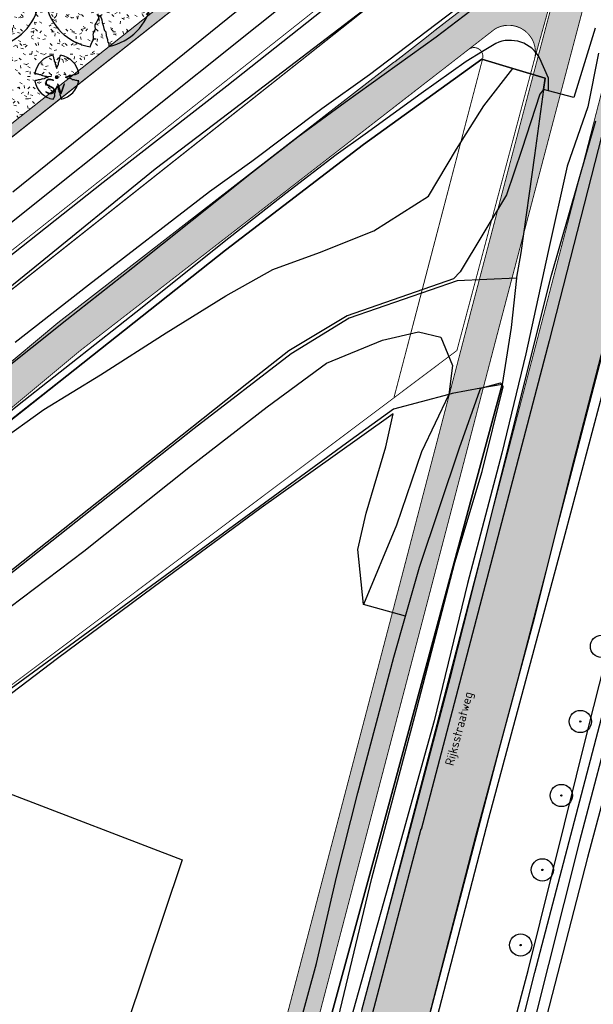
# Model space of a CAD drawing. Header units: metres. Extents: x 102000 to 105000, y 414600 to 420766.
# Tile 100 of 256: x 103189 to 103253, y 418063 to 418174. Entities that reach past the tile are written whole.
import ezdxf

# ---------------------------------------------------------------- set-up
doc = ezdxf.new("R2010")
doc.units = ezdxf.units.M
doc.layers.get('0').update_dxf_attribs({"color": 8})
for name, color, linetype, lineweight in [('00-Ontwerp DKIV', 8, 'Continuous', 0), ('N-GV-GR-BOOM-S', 7, 'Continuous', 25), ('N-WE-GR-BOOM-T35-500', 50, 'Continuous', 35), ('N-WE-GR-GRAS-A', 252, 'Continuous', 18), ('N-WE-GR-GRAS-G', 8, 'Continuous', 18), ('N-WE-GR-OEVERBEPLANTING-A', 252, 'Continuous', 18), ('N-WE-GR-OEVERBEPLANTING-G', 7, 'Continuous', 18)]:
    doc.layers.add(name, color=color, linetype=linetype, lineweight=lineweight)
doc.layers.add('N-WE-GW-WATERGANG_SLOOT_INSTEEK-G', color=7, linetype='Continuous', lineweight=5, true_color=0x00ff01)
doc.styles.add('MtXpl_NLCS-ISO', font='NLCS-ISO.ttf')
doc.styles.add('NLCS-ISO-M500-T35', font='NLCS-ISO.ttf', dxfattribs={"height": 1.75})

# ---------------------------------------------------------------- blocks, each defined once
blk = doc.blocks.new('N-SGR-BOOM_1E GROOTTE')
at = {"ltscale": 0.1}
h = blk.add_hatch(color=256, dxfattribs=at)
edge = h.paths.add_edge_path()
edge.add_arc((-0.002, 0.003), 0.15, 0, 360)
at = {"flags": 128}
for points in [[(-0.524, 2.958), (-0.514, 2.787), (-0.463, 2.705), (-0.451, 2.624), (-0.454, 2.555), (-0.41, 2.449), (-0.369, 2.321), (-0.356, 2.131), (-0.288, 2.041), (-0.234, 1.929), (-0.203, 1.77), (-0.139, 1.593), (-0.134, 1.454), (-0.085, 1.345), (-0.039, 1.25), (-0.004, 1.179), (0.061, 1.399), (0.129, 1.522), (0.191, 1.639), (0.24, 1.72), (0.246, 1.833), (0.231, 1.95), (0.258, 2.041), (0.313, 2.15), (0.354, 2.3), (0.34, 2.361), (0.339, 2.502), (0.381, 2.619), (0.426, 2.713), (0.467, 2.821), (0.53, 2.955)], [(-2.958, 0.518), (-2.785, 0.508), (-2.702, 0.459), (-2.622, 0.446), (-2.554, 0.452), (-2.446, 0.406), (-2.32, 0.364), (-2.13, 0.35), (-2.041, 0.283), (-1.924, 0.226), (-1.766, 0.196), (-1.593, 0.135), (-1.453, 0.13), (-1.344, 0.081), (-1.25, 0.035), (-1.177, -0.002), (-1.397, -0.066), (-1.521, -0.134), (-1.638, -0.196), (-1.719, -0.245), (-1.831, -0.249), (-1.949, -0.235), (-2.041, -0.263), (-2.149, -0.317), (-2.297, -0.358), (-2.359, -0.345), (-2.501, -0.346), (-2.617, -0.388), (-2.711, -0.431), (-2.82, -0.47), (-2.954, -0.535)], [(2.952, -0.515), (2.779, -0.505), (2.697, -0.455), (2.618, -0.442), (2.55, -0.448), (2.439, -0.402), (2.313, -0.36), (2.125, -0.346), (2.034, -0.281), (1.92, -0.225), (1.763, -0.193), (1.588, -0.131), (1.446, -0.126), (1.339, -0.077), (1.244, -0.03), (1.172, 0.006), (1.392, 0.07), (1.515, 0.137), (1.632, 0.2), (1.712, 0.249), (1.824, 0.254), (1.944, 0.238), (2.034, 0.267), (2.142, 0.32), (2.292, 0.363), (2.354, 0.349), (2.494, 0.348), (2.612, 0.389), (2.706, 0.436), (2.815, 0.475), (2.95, 0.538)], [(-0.479, -2.958), (-0.414, -2.824), (-0.373, -2.716), (-0.33, -2.623), (-0.289, -2.505), (-0.288, -2.365), (-0.303, -2.3), (-0.26, -2.151), (-0.208, -2.042), (-0.18, -1.952), (-0.193, -1.835), (-0.188, -1.724), (-0.138, -1.643), (-0.075, -1.526), (-0.007, -1.401), (0.055, -1.181), (0.093, -1.254), (0.137, -1.347), (0.186, -1.456), (0.192, -1.595), (0.254, -1.772), (0.284, -1.931), (0.34, -2.042), (0.407, -2.134), (0.422, -2.322), (0.463, -2.45), (0.508, -2.558), (0.502, -2.626), (0.516, -2.708), (0.565, -2.788), (0.576, -2.941)]]:
    blk.add_lwpolyline(points, dxfattribs=at)
for start, end in [(100.0002, 170.1098), (10.2999, 79.792), (190.3241, 260.8433), (281.0946, 350.0621)]:
    blk.add_arc((-0.002, 0.003), 3, start, end)
blk = doc.blocks.new('N-SGR-BOOM_3E GROOTTE')
at = {"ltscale": 0.1}
h = blk.add_hatch(color=256, dxfattribs=at)
edge = h.paths.add_edge_path()
edge.add_arc((-0.002, 0.003), 0.15, 0, 360)
at = {"flags": 128}
for points in [[(-0.296, 1.665), (-0.29, 1.569), (-0.261, 1.523), (-0.255, 1.478), (-0.256, 1.439), (-0.231, 1.379), (-0.208, 1.307), (-0.201, 1.2), (-0.163, 1.149), (-0.132, 1.086), (-0.115, 0.997), (-0.079, 0.898), (-0.076, 0.819), (-0.049, 0.758), (-0.023, 0.705), (-0.003, 0.664), (0.033, 0.788), (0.072, 0.857), (0.107, 0.924), (0.134, 0.969), (0.138, 1.033), (0.129, 1.099), (0.144, 1.149), (0.175, 1.211), (0.198, 1.295), (0.19, 1.33), (0.19, 1.409), (0.213, 1.475), (0.239, 1.528), (0.262, 1.589), (0.297, 1.664)], [(-1.665, 0.293), (-1.567, 0.287), (-1.521, 0.259), (-1.476, 0.252), (-1.437, 0.255), (-1.377, 0.23), (-1.306, 0.207), (-1.199, 0.199), (-1.149, 0.161), (-1.083, 0.128), (-0.994, 0.111), (-0.897, 0.077), (-0.818, 0.074), (-0.757, 0.047), (-0.704, 0.021), (-0.663, 0.001), (-0.787, -0.035), (-0.856, -0.074), (-0.922, -0.108), (-0.968, -0.137), (-1.031, -0.139), (-1.097, -0.131), (-1.149, -0.146), (-1.21, -0.177), (-1.293, -0.2), (-1.328, -0.193), (-1.408, -0.193), (-1.473, -0.216), (-1.526, -0.241), (-1.587, -0.263), (-1.662, -0.3)], [(1.66, -0.288), (1.562, -0.282), (1.516, -0.254), (1.472, -0.247), (1.434, -0.25), (1.371, -0.224), (1.3, -0.201), (1.194, -0.193), (1.143, -0.156), (1.079, -0.125), (0.991, -0.107), (0.892, -0.072), (0.813, -0.069), (0.752, -0.042), (0.699, -0.016), (0.658, 0.005), (0.782, 0.041), (0.851, 0.078), (0.917, 0.114), (0.962, 0.142), (1.025, 0.144), (1.093, 0.136), (1.143, 0.151), (1.204, 0.181), (1.288, 0.206), (1.323, 0.198), (1.402, 0.198), (1.468, 0.22), (1.521, 0.247), (1.583, 0.269), (1.659, 0.304)], [(-0.27, -1.663), (-0.234, -1.587), (-0.211, -1.527), (-0.186, -1.474), (-0.163, -1.407), (-0.163, -1.329), (-0.171, -1.293), (-0.147, -1.209), (-0.118, -1.147), (-0.102, -1.097), (-0.109, -1.03), (-0.107, -0.968), (-0.078, -0.922), (-0.043, -0.857), (-0.005, -0.787), (0.03, -0.663), (0.051, -0.704), (0.076, -0.756), (0.104, -0.818), (0.107, -0.896), (0.142, -0.995), (0.159, -1.084), (0.19, -1.147), (0.228, -1.199), (0.237, -1.305), (0.26, -1.376), (0.285, -1.438), (0.282, -1.475), (0.289, -1.522), (0.317, -1.566), (0.323, -1.653)]]:
    blk.add_lwpolyline(points, dxfattribs=at)
for start, end in [(100.00022, 170.10982), (10.29993, 79.79197), (190.32413, 260.84325), (281.09456, 350.06209)]:
    blk.add_arc((-0.002, 0.003), 1.687, start, end)

msp = doc.modelspace()

# ---------------------------------------------------------------- hatches: boundary and pattern name
at = {"ltscale": 0.1}
h = msp.add_hatch(color=256, dxfattribs=at)
edge = h.paths.add_edge_path()
edge.add_arc((103251.49, 418095.04), 0.075, 0, 360)
h = msp.add_hatch(color=256, dxfattribs=at)
edge = h.paths.add_edge_path()
edge.add_arc((103249.36, 418086.73), 0.075, 0, 360)
h = msp.add_hatch(color=256, dxfattribs=at)
edge = h.paths.add_edge_path()
edge.add_arc((103247.23, 418078.37), 0.075, 0, 360)
h = msp.add_hatch(color=256, dxfattribs=at)
edge = h.paths.add_edge_path()
edge.add_arc((103244.79, 418069.93), 0.075, 0, 360)
at = {"layer": '00-Ontwerp DKIV', "transparency": 33554623}
h = msp.add_hatch(color=256, dxfattribs=at)
h.dxf.hatch_style = 1
edge = h.paths.add_edge_path()
edge.add_line((103241.91, 418172.84), (103237.04, 418169.06))
edge.add_line((103237.04, 418169.06), (103224.72, 418159.5))
edge.add_line((103224.72, 418159.5), (103195.29, 418136.67))
edge.add_line((103195.29, 418136.67), (103174.07, 418118.98))
edge.add_line((103174.07, 418118.98), (103159.55, 418107.67))
edge.add_arc((103154.64, 418113.98), 8, 239.3558, 307.9233, ccw=False)
edge.add_line((103150.56, 418107.09), (103131.39, 418118.45))
edge.add_line((103131.39, 418118.45), (103050.7, 418168.02))
edge.add_line((103050.7, 418168.02), (102961.68, 418219.86))
edge.add_arc((102976.78, 418245.78), 30, 197.9142, 239.7855, ccw=False)
edge.add_line((102948.23, 418236.55), (102929.49, 418296.41))
edge.add_line((102929.49, 418296.41), (102902.99, 418381.02))
edge.add_line((102902.99, 418381.02), (102900.73, 418389.55))
edge.add_line((102900.73, 418389.55), (102895.37, 418414.58))
edge.add_line((102895.37, 418414.58), (102885.66, 418462.03))
edge.add_line((102885.66, 418462.03), (102882.45, 418479.37))
edge.add_line((102882.45, 418479.37), (102872.36, 418525.43))
edge.add_line((102872.36, 418525.43), (102857.35, 418587.99))
edge.add_line((102857.35, 418587.99), (102844.77, 418638.84))
edge.add_line((102844.77, 418638.84), (102835.57, 418673.82))
edge.add_line((102835.57, 418673.82), (102826.36, 418710.37))
edge.add_line((102826.36, 418710.37), (102819.46, 418736.36))
edge.add_line((102819.46, 418736.36), (102810.25, 418770.52))
edge.add_line((102810.25, 418770.52), (102790.88, 418834.33))
edge.add_line((102790.88, 418834.33), (102768.89, 418906.59))
edge.add_line((102768.89, 418906.59), (102754.87, 418952.26))
edge.add_line((102754.87, 418952.26), (102740.92, 418998.11))
edge.add_line((102740.92, 418998.11), (102726.85, 419048.98))
edge.add_line((102726.85, 419048.98), (102713.87, 419098.96))
edge.add_line((102713.87, 419098.96), (102704.4, 419137.62))
edge.add_line((102704.4, 419137.62), (102698.32, 419162.98))
edge.add_line((102698.32, 419162.98), (102685.25, 419221.28))
edge.add_line((102685.25, 419221.28), (102677.09, 419258.62))
edge.add_line((102677.09, 419258.62), (102673.65, 419274.48))
edge.add_arc((102892.48, 419328.13), 225.31, 180.95, 193.7762, ccw=False)
edge.add_line((102667.2, 419324.4), (102667.19, 419324.4))
edge.add_line((102667.19, 419324.4), (102667.2, 419323.29))
edge.add_line((102667.2, 419323.29), (102667.19, 419324.4))
edge.add_line((102667.19, 419324.4), (102667.03, 419344.83))
edge.add_line((102667.03, 419344.83), (102670.54, 419344.86))
edge.add_line((102670.54, 419344.86), (102670.7, 419324.42))
edge.add_arc((102870.45, 419326.04), 199.75, 180.4654, 192.2357)
edge.add_line((102675.23, 419283.71), (102680.51, 419259.36))
edge.add_line((102680.51, 419259.36), (102688.67, 419222.03))
edge.add_line((102688.67, 419222.03), (102701.73, 419163.78))
edge.add_line((102701.73, 419163.78), (102707.8, 419138.45))
edge.add_line((102707.8, 419138.45), (102717.27, 419099.82))
edge.add_line((102717.27, 419099.82), (102730.23, 419049.88))
edge.add_line((102730.23, 419049.88), (102744.28, 418999.08))
edge.add_line((102744.28, 418999.08), (102758.22, 418953.29))
edge.add_line((102758.22, 418953.29), (102772.24, 418907.61))
edge.add_line((102772.24, 418907.61), (102794.22, 418835.35))
edge.add_line((102794.22, 418835.35), (102813.61, 418771.52))
edge.add_line((102813.61, 418771.52), (102822.84, 418737.26))
edge.add_line((102822.84, 418737.26), (102829.75, 418711.25))
edge.add_line((102829.75, 418711.25), (102838.96, 418674.69))
edge.add_line((102838.96, 418674.69), (102848.16, 418639.7))
edge.add_line((102848.16, 418639.7), (102860.75, 418588.81))
edge.add_line((102860.75, 418588.81), (102875.78, 418526.21))
edge.add_line((102875.78, 418526.21), (102885.88, 418480.07))
edge.add_line((102885.88, 418480.07), (102889.09, 418462.7))
edge.add_line((102889.09, 418462.7), (102898.8, 418415.3))
edge.add_line((102898.8, 418415.3), (102904.13, 418390.36))
edge.add_line((102904.13, 418390.36), (102906.37, 418381.92))
edge.add_line((102906.37, 418381.92), (102927.5, 418314.46))
edge.add_line((102927.5, 418314.46), (102951.44, 418238.04))
edge.add_line((102951.44, 418238.04), (102951.58, 418237.6))
edge.add_arc((102975.29, 418245.52), 25, 198.4563, 228.3848)
edge.add_arc((102959.04, 418227.18), 0.501, 224.6819, 239.4934)
edge.add_line((102958.79, 418226.75), (102966.63, 418221.42))
edge.add_line((102966.63, 418221.42), (103052.75, 418171.45))
edge.add_line((103052.75, 418171.45), (103133.46, 418121.88))
edge.add_line((103133.46, 418121.88), (103152.6, 418110.54))
edge.add_arc((103154.64, 418113.98), 4, 239.3558, 307.9233)
edge.add_line((103157.1, 418110.82), (103171.55, 418122.08))
edge.add_line((103171.55, 418122.08), (103192.82, 418139.82))
edge.add_line((103192.82, 418139.82), (103226.37, 418165.84))
edge.add_line((103226.37, 418165.84), (103230.53, 418169.07))
edge.add_line((103230.53, 418169.07), (103233.88, 418171.66))
edge.add_line((103233.88, 418171.66), (103245.99, 418181.06))
edge.add_arc((103225.14, 418201.21), 28.99, 315.9675, 341.3536)
edge.add_line((103252.61, 418191.94), (103246.35, 418169.47))
edge.add_arc((103243.43, 418170.23), 3.02, 345.338, 480.2042)
h = msp.add_hatch(color=256, dxfattribs=at)
h.dxf.hatch_style = 1
edge = h.paths.add_edge_path()
edge.add_line((102886.9, 416781.55), (102904.84, 416850.64))
edge.add_line((102904.84, 416850.64), (102928.19, 416939.15))
edge.add_line((102928.19, 416939.15), (102953.56, 417035.86))
edge.add_line((102953.56, 417035.86), (102978.87, 417132.59))
edge.add_line((102978.87, 417132.59), (103004.22, 417229.32))
edge.add_line((103004.22, 417229.32), (103029.53, 417326.07))
edge.add_line((103029.53, 417326.07), (103055.68, 417425.95))
edge.add_line((103055.68, 417425.95), (103080.17, 417519.56))
edge.add_line((103080.17, 417519.56), (103105.56, 417616.34))
edge.add_line((103105.56, 417616.34), (103130.84, 417713.01))
edge.add_line((103130.84, 417713.01), (103156.04, 417809.8))
edge.add_line((103156.04, 417809.8), (103181.49, 417906.51))
edge.add_line((103181.49, 417906.51), (103206.38, 418001.72))
edge.add_arc((103225.69, 417996.42), 20.03, 148.2907, 164.6587, ccw=False)
edge.add_arc((103191.64, 418017.46), 20, 328.2852, 344.8956)
edge.add_line((103210.95, 418012.25), (103219.02, 418043.1))
edge.add_arc((103199.68, 418048.21), 20, 345.2137, 362.334)
edge.add_arc((103239.65, 418049.83), 20, 165.3297, 182.3256, ccw=False)
edge.add_line((103220.3, 418054.9), (103232.12, 418100.04))
edge.add_line((103232.12, 418100.04), (103242.56, 418140.06))
edge.add_line((103242.56, 418140.06), (103250.16, 418168.97))
edge.add_line((103250.16, 418168.97), (103293.88, 418334.46))
edge.add_line((103293.88, 418334.46), (103297.17, 418351.1))
edge.add_arc((103267.5, 418356.96), 30.25, 348.8207, 407.0551)
edge.add_arc((103314.5, 418407.47), 38.75, 204.5183, 227.0551, ccw=False)
edge.add_arc((103314.5, 418407.47), 38.75, 197.206, 204.5183, ccw=False)
edge.add_arc((103314.5, 418407.47), 38.75, 192.769, 197.206, ccw=False)
edge.add_arc((103314.5, 418407.47), 38.75, 184.7464, 192.769, ccw=False)
edge.add_arc((103314.5, 418407.47), 38.75, 114.5178, 184.7464, ccw=False)
edge.add_arc((103280.48, 418441.33), 18, 4.4601, 5.3047)
edge.add_arc((103280.48, 418441.33), 18, 5.3047, 11.5456)
edge.add_line((103298.11, 418444.93), (103297.89, 418446.04))
edge.add_line((103297.89, 418446.04), (103297.84, 418446.29))
edge.add_arc((103314.5, 418407.47), 42.25, 113.2363, 115.0728)
edge.add_arc((103295.75, 418447.55), 2, 194.986, 295.0728, ccw=False)
edge.add_line((103293.82, 418447.03), (103291.9, 418454.22))
edge.add_line((103291.9, 418454.22), (103288.51, 418453.32))
edge.add_line((103288.51, 418453.32), (103290.96, 418444.17))
edge.add_arc((103289.03, 418443.65), 2, -54.8547, 14.986, ccw=False)
edge.add_arc((103314.5, 418407.47), 42.25, 125.1453, 186.0532)
edge.add_arc((103314.5, 418407.47), 42.25, 186.0532, 192.9535)
edge.add_arc((103314.5, 418407.47), 42.25, 192.9535, 197.0227)
edge.add_arc((103314.5, 418407.47), 42.25, 197.0227, 203.2368)
edge.add_arc((103314.5, 418407.47), 42.25, 203.2368, 227.0551)
edge.add_arc((103267.5, 418356.96), 26.75, -11.1793, 47.0551, ccw=False)
edge.add_line((103293.74, 418351.77), (103290.45, 418335.14))
edge.add_line((103290.45, 418335.14), (103246.78, 418169.85))
edge.add_line((103246.78, 418169.85), (103239.17, 418140.95))
edge.add_line((103239.17, 418140.95), (103239.17, 418140.94))
edge.add_line((103239.17, 418140.94), (103228.73, 418100.92))
edge.add_line((103228.73, 418100.92), (103216.92, 418055.78))
edge.add_arc((103236.27, 418050.72), 20, 165.3308, 182.3256)
edge.add_arc((103196.3, 418049.09), 20, -14.7863, 2.334, ccw=False)
edge.add_line((103215.63, 418043.99), (103207.6, 418013.28))
edge.add_arc((103188.25, 418018.34), 20, 328.2852, 345.318, ccw=False)
edge.add_arc((103222.28, 417997.32), 20, 148.2852, 164.6763)
edge.add_line((103202.99, 418002.6), (103178.1, 417907.4))
edge.add_line((103178.1, 417907.4), (103152.66, 417810.68))
edge.add_line((103152.66, 417810.68), (103127.45, 417713.89))
edge.add_line((103127.45, 417713.89), (103102.18, 417617.22))
edge.add_line((103102.18, 417617.22), (103076.78, 417520.45))
edge.add_line((103076.78, 417520.45), (103052.29, 417426.84))
edge.add_line((103052.29, 417426.84), (103026.15, 417326.95))
edge.add_line((103026.15, 417326.95), (103000.83, 417230.21))
edge.add_line((103000.83, 417230.21), (102975.49, 417133.48))
edge.add_line((102975.49, 417133.48), (102950.17, 417036.74))
edge.add_line((102950.17, 417036.74), (102924.8, 416940.04))
edge.add_line((102924.8, 416940.04), (102901.62, 416852.18))
edge.add_line((102901.62, 416852.18), (102877.33, 416758.81))
edge.add_arc((102909.74, 416750.34), 33.5, 165.3461, 192.0759)
edge.add_line((102876.99, 416743.33), (102877.08, 416742.86))
edge.add_arc((102848.36, 416736.65), 29.38, -11.7608, 12.2022, ccw=False)
edge.add_line((102877.13, 416730.66), (102880.91, 416746.96))
edge.add_arc((102880.42, 416747.08), 0.5, 186.3319, 346.473, ccw=False)
edge.add_arc((102909.74, 416750.34), 30, 165.3461, 186.3319, ccw=False)
edge.add_line((102880.72, 416757.92), (102883.48, 416768.49))
edge.add_arc((102888.32, 416767.23), 5, 75.3174, 165.3461, ccw=False)
edge.add_line((102889.59, 416772.06), (102894.48, 416770.78))
edge.add_arc((102892.46, 416763.04), 8, 29.1317, 75.3174, ccw=False)
edge.add_line((102899.45, 416766.94), (102899.75, 416766.39))
edge.add_line((102899.75, 416766.39), (102902.8, 416768.11))
edge.add_line((102902.8, 416768.11), (102902.4, 416768.83))
edge.add_arc((102892.79, 416763.47), 11, 29.1317, 75.3174)
edge.add_line((102895.58, 416774.11), (102890.47, 416775.45))
edge.add_arc((102891.74, 416780.29), 5, 165.3461, 255.3174, ccw=False)
h = msp.add_hatch(color=256, dxfattribs=at)
h.dxf.hatch_style = 1
edge = h.paths.add_edge_path()
edge.add_line((102915.47, 416843.99), (102939.74, 416935.89))
edge.add_line((102939.74, 416935.89), (102960.31, 417014.31))
edge.add_line((102960.31, 417014.31), (102960.44, 417014.78))
edge.add_line((102960.44, 417014.78), (102963.61, 417026.32))
edge.add_line((102963.61, 417026.32), (102965.3, 417032.79))
edge.add_line((102965.3, 417032.79), (102990.43, 417129.35))
edge.add_line((102990.43, 417129.35), (103015.77, 417226.08))
edge.add_line((103015.77, 417226.08), (103041.09, 417322.82))
edge.add_line((103041.09, 417322.82), (103066.41, 417419.56))
edge.add_line((103066.41, 417419.56), (103077.91, 417463.51))
edge.add_line((103077.91, 417463.51), (103078.25, 417464.8))
edge.add_line((103078.25, 417464.8), (103082.38, 417480.57))
edge.add_line((103082.38, 417480.57), (103083.41, 417484.56))
edge.add_line((103083.41, 417484.56), (103091.25, 417514.51))
edge.add_arc((103097.06, 417512.99), 6, 165.263, 165.3369, ccw=False)
edge.add_line((103091.25, 417514.52), (103097.65, 417538.88))
edge.add_arc((103103.45, 417537.36), 6, 165.297, 165.3029, ccw=False)
edge.add_line((103097.65, 417538.88), (103117.12, 417613.1))
edge.add_line((103117.12, 417613.1), (103142.4, 417709.78))
edge.add_line((103142.4, 417709.78), (103167.6, 417806.55))
edge.add_line((103167.6, 417806.55), (103193.04, 417903.26))
edge.add_line((103193.04, 417903.26), (103194.92, 417910.44))
edge.add_line((103194.92, 417910.44), (103199.37, 417927.49))
edge.add_line((103199.37, 417927.49), (103218.34, 418000.01))
edge.add_line((103218.34, 418000.01), (103243.68, 418096.81))
edge.add_line((103243.68, 418096.81), (103259.4, 418157.1))
edge.add_line((103259.4, 418157.1), (103260.93, 418159.65))
edge.add_arc((103281.69, 418145.38), 25.2, 138.8322, 145.4961, ccw=False)
edge.add_line((103262.72, 418161.97), (103268.71, 418185.16))
edge.add_line((103268.71, 418185.16), (103268.7, 418185.17))
edge.add_arc((103273.4, 418188.47), 5.75, 160.7667, 215.0643, ccw=False)
edge.add_line((103267.98, 418190.36), (103270.39, 418199.71))
edge.add_line((103270.39, 418199.71), (103281.45, 418242.62))
edge.add_line((103281.45, 418242.62), (103281.31, 418242.66))
edge.add_line((103281.31, 418242.66), (103281.56, 418243.62))
edge.add_arc((103296.23, 418239.84), 15.15, 75.5421, 165.5421, ccw=False)
edge.add_line((103300.01, 418254.51), (103306.89, 418252.74))
edge.add_line((103306.89, 418252.74), (103309.29, 418262.14))
edge.add_line((103309.29, 418262.14), (103302.43, 418263.91))
edge.add_arc((103306.21, 418278.58), 15.15, 165.5421, 255.5421, ccw=False)
edge.add_line((103291.54, 418282.36), (103299.83, 418314.5))
edge.add_line((103299.83, 418314.5), (103303.69, 418327.57))
edge.add_line((103303.69, 418327.57), (103317.31, 418369.37))
edge.add_arc((103334.42, 418363.8), 18, 114.5158, 161.9534, ccw=False)
edge.add_arc((103314.5, 418407.47), 30, 294.5158, 341.6127)
edge.add_arc((103360.05, 418392.33), 18, 105.0618, 161.6127, ccw=False)
edge.add_line((103355.38, 418409.71), (103381.42, 418416.72))
edge.add_arc((103433.4, 418223.59), 200, 102.5957, 105.0618, ccw=False)
edge.add_line((103389.78, 418418.78), (103391.44, 418419.15))
edge.add_line((103391.44, 418419.15), (103390.25, 418423.58))
edge.add_line((103390.25, 418423.58), (103390.13, 418423.55))
edge.add_line((103390.13, 418423.55), (103387.7, 418422.94))
edge.add_line((103387.7, 418422.94), (103385.28, 418422.31))
edge.add_line((103385.28, 418422.31), (103381.55, 418421.31))
edge.add_line((103381.55, 418421.31), (103380.45, 418421.01))
edge.add_line((103380.45, 418421.01), (103375.63, 418419.71))
edge.add_line((103375.63, 418419.71), (103370.8, 418418.41))
edge.add_line((103370.8, 418418.41), (103365.97, 418417.11))
edge.add_line((103365.97, 418417.11), (103361.14, 418415.81))
edge.add_line((103361.14, 418415.81), (103356.31, 418414.51))
edge.add_line((103356.31, 418414.51), (103354.88, 418414.13))
edge.add_line((103354.88, 418414.13), (103353.9, 418413.87))
edge.add_line((103353.9, 418413.87), (103351.27, 418413.16))
edge.add_arc((103356.65, 418393.17), 20.69, 105.0618, 124.6376)
edge.add_arc((103314.5, 418407.47), 30.5, 5.1346, 24.8151)
edge.add_arc((103343.88, 418440.9), 20.69, 265.3235, 284.9851)
edge.add_line((103349.23, 418420.91), (103388.18, 418431.33))
edge.add_line((103388.18, 418431.33), (103388, 418432.01))
edge.add_line((103388, 418432.01), (103387.01, 418435.7))
edge.add_line((103387.01, 418435.7), (103375.15, 418432.53))
edge.add_line((103375.15, 418432.53), (103360.19, 418428.52))
edge.add_line((103360.19, 418428.52), (103350.95, 418426.05))
edge.add_arc((103346.29, 418443.44), 18, 228.531, 284.986, ccw=False)
edge.add_arc((103314.5, 418407.47), 30, 48.531, 49.3188)
edge.add_line((103334.06, 418430.22), (103334.06, 418430.22))
edge.add_arc((103314.5, 418407.47), 30, 49.3189, 74.1216)
edge.add_arc((103327.64, 418453.64), 18, 202.3982, 254.1216, ccw=False)
edge.add_arc((103295.05, 418492.58), 48.5, 284.986, 289.1919, ccw=False)
edge.add_line((103307.59, 418445.73), (103305.93, 418445.29))
edge.add_line((103305.93, 418445.29), (103308.07, 418437.32))
edge.add_line((103308.07, 418437.32), (103308.21, 418436.8))
edge.add_arc((103314.5, 418407.47), 30, 102.1194, 107.8513)
edge.add_line((103305.31, 418436.03), (103305.17, 418436.54))
edge.add_line((103305.17, 418436.54), (103303.04, 418444.49))
edge.add_arc((103314.5, 418407.47), 38.75, 107.206, 114.5178)
edge.add_arc((103280.48, 418441.33), 18, -44.8569, 4.4601, ccw=False)
edge.add_arc((103314.5, 418407.47), 30, 135.1431, 164.1211)
edge.add_arc((103268.34, 418420.6), 18, 294.8041, 344.1211, ccw=False)
edge.add_arc((103314.5, 418407.47), 38.75, 184.7464, 192.769)
edge.add_line((103276.71, 418398.91), (103284.65, 418401.03))
edge.add_line((103284.65, 418401.03), (103285.17, 418401.17))
edge.add_arc((103314.5, 418407.47), 30, 192.1194, 197.8513)
edge.add_line((103285.95, 418398.27), (103285.43, 418398.13))
edge.add_line((103285.43, 418398.13), (103277.49, 418396.01))
edge.add_arc((103314.5, 418407.47), 38.75, 197.206, 204.5183)
edge.add_arc((103280.65, 418373.44), 18, 45.1436, 94.4606, ccw=False)
edge.add_arc((103314.5, 418407.47), 30, 225.1436, 232.7334)
edge.add_arc((103285.44, 418369.27), 18, -11.1793, 52.7334, ccw=False)
edge.add_line((103303.1, 418365.78), (103293.99, 418321.39))
edge.add_line((103293.99, 418321.39), (103292.71, 418316.32))
edge.add_line((103292.71, 418316.32), (103263.13, 418201.58))
edge.add_line((103263.13, 418201.58), (103252.14, 418158.98))
edge.add_line((103252.14, 418158.98), (103236.42, 418098.7))
edge.add_line((103236.42, 418098.7), (103218.93, 418031.9))
edge.add_line((103218.93, 418031.9), (103215.83, 418020.04))
edge.add_line((103215.83, 418020.04), (103211.08, 418001.91))
edge.add_line((103211.08, 418001.91), (103185.79, 417905.17))
edge.add_line((103185.79, 417905.17), (103185.33, 417903.42))
edge.add_line((103185.33, 417903.42), (103181.77, 417889.88))
edge.add_line((103181.77, 417889.88), (103160.34, 417808.45))
edge.add_line((103160.34, 417808.45), (103135.14, 417711.67))
edge.add_line((103135.14, 417711.67), (103109.86, 417614.99))
edge.add_line((103109.86, 417614.99), (103084.47, 417518.21))
edge.add_line((103084.47, 417518.21), (103061.28, 417429.61))
edge.add_line((103061.28, 417429.61), (103058.97, 417420.78))
edge.add_line((103058.97, 417420.78), (103033.83, 417324.72))
edge.add_line((103033.83, 417324.72), (103008.52, 417227.98))
edge.add_line((103008.52, 417227.98), (102983.17, 417131.25))
edge.add_line((102983.17, 417131.25), (102957.86, 417034.51))
edge.add_line((102957.86, 417034.51), (102932.49, 416937.8))
edge.add_line((102932.49, 416937.8), (102909.9, 416852.26))
edge.add_line((102909.9, 416852.26), (102908.22, 416845.89))
edge.add_line((102908.22, 416845.89), (102907.2, 416842.02))
edge.add_arc((103006.79, 416815.73), 103, 165.2155, 197.4258)
edge.add_arc((102894.2, 416780.39), 15, -55.0164, 17.4258, ccw=False)
edge.add_line((102902.8, 416768.11), (102899.75, 416766.38))
edge.add_line((102899.75, 416766.38), (102891.71, 416762.24))
edge.add_arc((102900.88, 416744.46), 20, 117.2745, 166.473)
edge.add_line((102881.43, 416749.14), (102880.91, 416746.96))
edge.add_line((102880.91, 416746.96), (102875.52, 416723.69))
edge.add_line((102875.52, 416723.69), (102882.44, 416722.09))
edge.add_arc((100763.6, 417222.28), 2177.08, 346.71772, 347.31296)
edge.add_arc((102907.04, 416739.76), 20, 117.2712, 167.3657, ccw=False)
edge.add_line((102897.87, 416757.54), (102903.16, 416760.26))
edge.add_line((102903.16, 416760.26), (102906.4, 416761.64))
edge.add_arc((102910.68, 416747.26), 15, 35.4679, 106.5686, ccw=False)
edge.add_arc((103006.79, 416815.73), 103, 215.4679, 221.1806)
edge.add_line((102929.26, 416747.91), (102949.41, 416724.88))
edge.add_line((102949.41, 416724.88), (102951.94, 416733.54))
edge.add_line((102951.94, 416733.54), (102937.84, 416749.53))
edge.add_arc((103015.06, 416817.69), 103, 165.2086, 221.4359, ccw=False)
edge = h.paths.add_edge_path(flags=16)
edge.add_arc((103314.5, 418407.47), 24.5, 0, 180)
edge.add_arc((103314.5, 418407.47), 24.5, 180, 360)
edge = h.paths.add_edge_path(flags=16)
edge.add_arc((103314.5, 418407.47), 30, 263.8987, 269.7468)
edge.add_line((103314.37, 418377.47), (103314.23, 418376.93))
edge.add_line((103314.23, 418376.93), (103311.83, 418367.74))
edge.add_line((103311.83, 418367.74), (103309.28, 418357.93))
edge.add_arc((103307.83, 418358.31), 1.5, 165.3871, 345.3871, ccw=False)
edge.add_line((103306.37, 418358.69), (103308.93, 418368.49))
edge.add_line((103308.93, 418368.49), (103311.18, 418377.12))
edge.add_line((103311.18, 418377.12), (103311.32, 418377.64))
at = {"layer": 'N-WE-GR-GRAS-A'}
h = msp.add_hatch(dxfattribs=at)
h.set_pattern_fill('AGR-GRAS_01-SO', color=256, scale=0.1, pattern_type=2)
h.set_pattern_definition([(0, (0, 0), (2.5, 2.5), [0.3, -2]), (45, (1, 0.5), (-0.282842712, 4.666904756), [0.3, -2]), (30, (0.2, 0.3), (0.568653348, 3.21506351), [0.3, -2]), (15, (0.8, 1.2), (0.964067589, 1.8112354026), [0.3, -2]), (135, (0.4, 5), (-0.070710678, -1.6263455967), [0.3, -2]), (150, (3, 1), (0.5392304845, -1.4660254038), [0.3, -2]), (165, (0.6, 0.1), (0.358630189, -1.752536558), [0.3, -2]), (85, (1, 1), (-2.181693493, 2.600041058), [0.3, -2]), (100, (0, 0), (-2.780294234, 1.946782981), [0.3, -2])])
h.paths.add_polyline_path([(103215.4, 418192.64), (103217.26, 418185.7), (103180.63, 418156.68), (103170.88, 418180.72)])
at = {"layer": 'N-WE-GR-OEVERBEPLANTING-A'}
h = msp.add_hatch(dxfattribs=at)
h.set_pattern_fill('AGR-BEPLANTING_SOORT_01-SO', color=256, scale=0.1, pattern_type=2)
h.set_pattern_definition([(60, (0, 0), (-0.2886752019, 0.49999988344), [0.144338, -0.433013]), (120, (0, 0), (-0.5773502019, -1.1656e-07), [0.144338, -0.433013]), (270, (0, 0), (0.288675, -0.5), [0.125, -0.875])])
h.paths.add_polyline_path([(103181.1, 418155.52), (103147.29, 418128.74), (103093, 418161.1), (103216.25, 418194.11), (103218.62, 418185.24)])
edge = h.paths.add_edge_path(flags=16)
edge.add_line((103180.63, 418156.68), (103217.26, 418185.7))
edge.add_line((103217.26, 418185.7), (103215.4, 418192.64))
edge.add_line((103215.4, 418192.64), (103099.66, 418161.64))
edge.add_line((103099.66, 418161.64), (103147.15, 418132.79))
edge.add_arc((103148.76, 418136.17), 3.75, 244.5226, 300.1783)
edge.add_line((103150.64, 418132.93), (103180.63, 418156.68))

# ---------------------------------------------------------------- linework, layer by layer
for p, q in [((103263.87, 418200), (103247.99, 418137.82)), ((103215.18, 418173.16), (103233.84, 418188.14)), ((103225.82, 418177.53), (103211.79, 418166.41)), ((103228.51, 418175.95), (103211.23, 418162.77)), ((103187.78, 418154.53), (103212.88, 418174.82)), ((103227.83, 418167.74), (103237.43, 418175.01)), ((103239.23, 418174.92), (103235.29, 418171.93)), ((103188.76, 418152.02), (103215.18, 418173.16)), ((103253.15, 418172.92), (103250.78, 418165.12)), ((103235.29, 418171.93), (103225.09, 418164.56)), ((103241.99, 418171.22), (103240.49, 418170.32)), ((103240.49, 418170.32), (103238.68, 418169.18)), ((103247.9, 418167.31), (103246.95, 418169.53)), ((103253.54, 418170.12), (103252.35, 418164.08)), ((103227.14, 418159.86), (103240.42, 418169.46)), ((103240.42, 418169.46), (103227.14, 418159.86)), ((103238.68, 418169.18), (103233.63, 418165.59)), ((103240.42, 418169.46), (103243.91, 418168.41)), ((103243.91, 418168.41), (103240.42, 418169.46)), ((103222.45, 418163.89), (103227.83, 418167.74)), ((103240.66, 418164.22), (103243.91, 418168.41)), ((103243.91, 418168.41), (103247.54, 418167.31)), ((103247.54, 418167.31), (103243.91, 418168.41)), ((103247.54, 418167.31), (103247.36, 418166.02)), ((103247.36, 418166.02), (103247.54, 418167.31)), ((103247.9, 418165.89), (103247.9, 418167.31)), ((103211.79, 418166.41), (103197.93, 418155.59)), ((103233.63, 418165.59), (103227.33, 418161.03)), ((103246.94, 418165.53), (103244.92, 418159.31)), ((103247.36, 418166.02), (103246.34, 418158.63)), ((103247.36, 418166.02), (103246.94, 418165.53)), ((103247.9, 418165.89), (103247.36, 418166.02)), ((103250.78, 418165.12), (103247.9, 418165.89)), ((103225.09, 418164.56), (103219.78, 418160.68)), ((103237.59, 418159.34), (103240.66, 418164.22)), ((103252.35, 418164.08), (103250.03, 418157.43)), ((103214.62, 418157.98), (103222.45, 418163.89)), ((103211.23, 418162.77), (103203.74, 418157.08)), ((103248.24, 418145.17), (103253.23, 418162.51)), ((103219.78, 418160.68), (103214.57, 418156.65)), ((103227.33, 418161.03), (103224.08, 418158.7)), ((103211.64, 418147.98), (103227.14, 418159.86)), ((103227.14, 418159.86), (103211.64, 418147.98)), ((103224.08, 418158.7), (103218.43, 418154.37)), ((103234.46, 418154.04), (103237.59, 418159.34)), ((103244.92, 418159.31), (103243.2, 418154.19)), ((103246.34, 418158.63), (103244.82, 418147.68)), ((103209.86, 418154.58), (103214.62, 418157.98)), ((103250.03, 418157.43), (103247.89, 418147.85)), ((103203.74, 418157.08), (103190.25, 418146.07)), ((103214.57, 418156.65), (103207.92, 418151.32)), ((103197.93, 418155.59), (103184.78, 418145.2)), ((103196.26, 418144.1), (103209.86, 418154.58)), ((103218.43, 418154.37), (103211.49, 418148.92)), ((103228.29, 418150.15), (103234.46, 418154.04)), ((103243.2, 418154.19), (103237.99, 418145.56)), ((103167.41, 418135.22), (103188.76, 418152.02)), ((103250.8, 418124.44), (103258.03, 418152.48)), ((103207.92, 418151.32), (103201.23, 418146)), ((103258.92, 418150.72), (103249.75, 418116.05)), ((103222.22, 418147.71), (103228.29, 418150.15)), ((103211.49, 418148.92), (103202.3, 418141.56)), ((103193.85, 418133.87), (103211.64, 418147.98)), ((103211.64, 418147.98), (103193.85, 418133.87)), ((103216.95, 418145.82), (103222.22, 418147.71)), ((103244.82, 418147.68), (103244.34, 418144.94)), ((103247.89, 418147.85), (103245.37, 418136.36)), ((103190.25, 418146.07), (103175.96, 418134.59)), ((103201.23, 418146), (103193.83, 418140.15)), ((103211.68, 418142.87), (103216.95, 418145.82)), ((103237.99, 418145.56), (103237.24, 418144.77)), ((103188.04, 418137.65), (103196.26, 418144.1)), ((103237.24, 418144.77), (103225.3, 418140.62)), ((103237.67, 418144.54), (103225.55, 418140.35)), ((103244.33, 418144.84), (103237.67, 418144.54)), ((103240.37, 418113.6), (103248.24, 418145.17)), ((103244.33, 418144.84), (103243.73, 418139.29)), ((103244.34, 418144.94), (103244.33, 418144.84)), ((103204.99, 418138.7), (103211.68, 418142.87)), ((103202.3, 418141.56), (103189.01, 418131.06)), ((103193.83, 418140.15), (103182.23, 418130.93)), ((103225.3, 418140.62), (103218.76, 418136.68)), ((103225.55, 418140.35), (103219.03, 418136.34)), ((103197.6, 418133.97), (103204.99, 418138.7)), ((103229.26, 418137.88), (103233.31, 418138.83)), ((103233.31, 418138.83), (103235.84, 418138.23)), ((103243.73, 418139.29), (103242.73, 418132.91)), ((103222.99, 418135.31), (103229.26, 418137.88)), ((103247.99, 418137.82), (103233.63, 418082.92)), ((103235.84, 418138.23), (103237.12, 418135.02)), ((103219.03, 418136.34), (103208.12, 418127.96)), ((103218.76, 418136.68), (103214.05, 418132.98)), ((103245.37, 418136.36), (103242.68, 418125.2)), ((103216.33, 418130.38), (103222.99, 418135.31)), ((103237.12, 418135.02), (103236.73, 418131.79)), ((103177.86, 418121.3), (103193.85, 418133.87)), ((103193.85, 418133.87), (103177.86, 418121.3)), ((103191.24, 418130.08), (103197.6, 418133.97)), ((103240.31, 418132.47), (103242.53, 418133.09)), ((103242.53, 418133.09), (103242.73, 418132.91)), ((103214.05, 418132.98), (103201.88, 418123.33)), ((103242.73, 418132.91), (103229.96, 418085.56)), ((103229.96, 418085.56), (103242.73, 418132.91)), ((103240.31, 418132.47), (103237.09, 418131.89)), ((103237.93, 418125.79), (103240.22, 418132.24)), ((103240.22, 418132.24), (103240.31, 418132.47)), ((103242.73, 418132.91), (103240.31, 418132.47)), ((103240.45, 418123.12), (103242.81, 418132.63)), ((103242.81, 418132.63), (103242.73, 418132.91)), ((103189.01, 418131.06), (103179.83, 418123.78)), ((103236.73, 418131.79), (103230.51, 418130.11)), ((103236.73, 418131.79), (103233.64, 418125.34)), ((103237.09, 418131.89), (103236.73, 418131.79)), ((103185.03, 418125.64), (103191.24, 418130.08)), ((103207.71, 418123.74), (103216.33, 418130.38)), ((103230.51, 418130.11), (103225.63, 418126.62)), ((103230.49, 418129.61), (103223.7, 418124.76)), ((103229.65, 418125.89), (103230.49, 418129.61)), ((103208.12, 418127.96), (103180.9, 418106.4)), ((103225.63, 418126.62), (103181.38, 418094.24)), ((103227.46, 418118.45), (103229.65, 418125.89)), ((103233.64, 418125.34), (103230.84, 418117.11)), ((103233.43, 418112.38), (103237.93, 418125.79)), ((103223.7, 418124.76), (103215.66, 418119.06)), ((103242.68, 418125.2), (103238.83, 418110.55)), ((103246.4, 418106.8), (103250.8, 418124.44)), ((103201.88, 418123.33), (103183, 418108.38)), ((103195.76, 418114.16), (103207.71, 418123.74)), ((103237.41, 418112.89), (103240.45, 418123.12)), ((103215.66, 418119.06), (103203.52, 418110.08)), ((103252.4, 418094.36), (103258.73, 418119.43)), ((103226.49, 418114.37), (103227.46, 418118.45)), ((103230.84, 418117.11), (103227.16, 418108.17)), ((103249.75, 418116.05), (103241.17, 418084.14)), ((103227.16, 418108.17), (103226.49, 418114.37)), ((103183.08, 418104.62), (103195.76, 418114.16)), ((103237.07, 418100.61), (103240.37, 418113.6)), ((103231.86, 418106.86), (103233.43, 418112.38)), ((103232.92, 418095.64), (103237.41, 418112.89)), ((103246.37, 418066.86), (103258.29, 418112.36)), ((103203.52, 418110.08), (103192.78, 418102.13)), ((103238.83, 418110.55), (103235.09, 418095.11)), ((103258.63, 418109.24), (103251.41, 418081.58)), ((103231.86, 418106.86), (103227.16, 418108.17)), ((103230.56, 418102.26), (103231.86, 418106.86)), ((103239.75, 418082.14), (103246.4, 418106.8)), ((103192.78, 418102.13), (103185.8, 418096.83)), ((103226.51, 418087.04), (103230.56, 418102.26)), ((103258.06, 418101.36), (103252.28, 418079.78)), ((103232.44, 418083.04), (103237.07, 418100.61)), ((103228.08, 418077.44), (103232.92, 418095.64)), ((103235.09, 418095.11), (103229.96, 418076.69)), ((103245.64, 418067.05), (103252.4, 418094.36)), ((103187.3, 418087), (103206.8, 418079.5)), ((103224.13, 418077.55), (103226.51, 418087.04)), ((103229.96, 418085.56), (103220.55, 418051.23)), ((103220.55, 418051.23), (103229.96, 418085.56)), ((103241.17, 418084.14), (103234.58, 418058.64)), ((103216.27, 417991.67), (103239.75, 418082.14)), ((103233.58, 418082.94), (103225.65, 418052.88)), ((103226.96, 418062.62), (103232.44, 418083.04)), ((103233.63, 418082.92), (103233.58, 418082.94)), ((103251.41, 418081.58), (103244.84, 418055.55)), ((103206.8, 418079.5), (103193.64, 418040.41)), ((103252.28, 418079.78), (103239.46, 418029.94)), ((103221.85, 418067.87), (103224.13, 418077.55)), ((103224.29, 418061.67), (103228.08, 418077.44)), ((103229.96, 418076.69), (103225.69, 418061.48)), ((103218.36, 418054.91), (103221.85, 418067.87)), ((103239.78, 418045.2), (103245.64, 418067.05)), ((103239.99, 418041.33), (103246.37, 418066.86))]:
    msp.add_line(p, q)
for centre, radius in [((103253.87, 418103.48), 1.25), ((103251.49, 418095.04), 1.25), ((103251.49, 418095.04), 0.0225), ((103249.36, 418086.73), 1.25), ((103249.36, 418086.73), 0.0225), ((103247.23, 418078.37), 1.25), ((103247.23, 418078.37), 0.0225), ((103244.79, 418069.93), 1.25), ((103244.79, 418069.93), 0.0225)]:
    msp.add_circle(centre, radius)
at = {"ltscale": 0.1}
for centre in [(103251.49, 418095.04), (103249.36, 418086.73), (103247.23, 418078.37), (103244.79, 418069.93)]:
    msp.add_circle(centre, 0.075, dxfattribs=at)
msp.add_arc((103243.57, 418167.73), 3.83, 28.1094, 114.3636)
at = {"layer": '00-Ontwerp DKIV', "transparency": 33554687}
for points in [[(103156.04, 417809.8, 0.1, 0.1, 0), (103181.49, 417906.51, 0.1, 0.1, 0), (103206.38, 418001.72, 0.1, 0.1, -0.07154), (103208.65, 418006.94, 0.1, 0.1, 0.072604), (103210.95, 418012.25, 0.1, 0.1, 0), (103219.02, 418043.1, 0.1, 0.1, 0.074841), (103219.67, 418049.02, 0.1, 0.1, -0.074295), (103220.3, 418054.9, 0.1, 0.1, 0), (103232.12, 418100.04, 0.1, 0.1, 0), (103242.56, 418140.06, 0.1, 0.1, 0), (103250.16, 418168.97, 0.1, 0.1, 0), (103293.88, 418334.46, 0.1, 0.1, 0), (103297.17, 418351.1, 0.1, 0.1, 0.259709), (103288.1, 418379.1, 0.1, 0.1, -0.098653), (103279.25, 418391.39, 0.1, 0.1, -0.031917), (103277.49, 418396.01, 0.1, 0.1, -0.019362), (103276.71, 418398.91, 0.1, 0.1, -0.03502), (103275.89, 418404.26, 0.1, 0.1, -0.316396), (103298.42, 418442.73, 0.1, 0.1, 0.003685)], [(103290.18, 418442.02, 0.1, 0.1, 0.272199), (103272.49, 418403.01, 0.1, 0.1, 0.030118), (103273.33, 418398, 0.1, 0.1, 0.017757), (103274.11, 418395.1, 0.1, 0.1, 0.027121), (103275.68, 418390.8, 0.1, 0.1, 0.104303), (103285.72, 418376.54, 0.1, 0.1, -0.259709), (103293.74, 418351.77, 0.1, 0.1, 0), (103290.45, 418335.14, 0.1, 0.1, 0), (103246.78, 418169.85, 0.1, 0.1, 0), (103239.17, 418140.95, 0.1, 0.1, 0), (103239.17, 418140.94, 0.1, 0.1, 0), (103228.73, 418100.92, 0.1, 0.1, 0), (103216.92, 418055.78, 0.1, 0.1, 0.07429), (103216.28, 418049.91, 0.1, 0.1, -0.074841), (103215.63, 418043.99, 0.1, 0.1, 0), (103207.6, 418013.28, 0.1, 0.1, -0.074457), (103205.27, 418007.83, 0.1, 0.1, 0.071642), (103202.99, 418002.6, 0.1, 0.1, 0), (103178.1, 417907.4, 0.1, 0.1, 0), (103152.66, 417810.68, 0.1, 0.1, 0)]]:
    msp.add_lwpolyline(points, format="xyseb", dxfattribs=at)
at = {"layer": '00-Ontwerp DKIV', "transparency": 33554687, "const_width": 0.1}
for points in [[(103285.65, 418415.68, -0.21857), (103275.89, 418404.26, 0.03502), (103276.71, 418398.91), (103284.65, 418401.03), (103285.17, 418401.17, 0.025016), (103285.95, 418398.27), (103285.43, 418398.13), (103277.49, 418396.01, 0.031917), (103279.25, 418391.39, -0.21857), (103293.34, 418386.2, 0.033129), (103296.34, 418383.59, -0.286333), (103303.1, 418365.78), (103293.99, 418321.39), (103292.71, 418316.32), (103263.13, 418201.58), (103252.14, 418158.98), (103236.42, 418098.7), (103218.93, 418031.9), (103215.83, 418020.04), (103211.08, 418001.91), (103185.79, 417905.17), (103185.33, 417903.42), (103181.77, 417889.88), (103160.34, 417808.45)], [(103218.34, 418000.01), (103243.68, 418096.81), (103259.4, 418157.1), (103260.93, 418159.65, -0.029085), (103262.72, 418161.97), (103268.71, 418185.16), (103268.7, 418185.17, -0.241452), (103267.98, 418190.36), (103270.39, 418199.71), (103281.45, 418242.62), (103281.31, 418242.66), (103281.56, 418243.62, -0.414214), (103300.01, 418254.51), (103306.89, 418252.74), (103309.29, 418262.14), (103302.43, 418263.91, -0.414214), (103291.54, 418282.36), (103299.83, 418314.5), (103303.69, 418327.57), (103317.31, 418369.37, -0.209993), (103326.95, 418380.17, 0.208441), (103342.97, 418398.01, -0.251882), (103355.38, 418409.71)], [(103252.61, 418191.94), (103246.35, 418169.47, 0.667335), (103241.91, 418172.84), (103241.91, 418172.84), (103241.91, 418172.84, 0.717973), (103241.91, 418172.84, 0.717973), (103241.91, 418172.84), (103241.91, 418172.84), (103237.04, 418169.06), (103224.72, 418159.5), (103195.29, 418136.67), (103174.07, 418118.98), (103159.55, 418107.67, -0.308441), (103150.56, 418107.09), (103131.39, 418118.45), (103050.7, 418168.02)], [(103052.75, 418171.45), (103133.46, 418121.88), (103152.6, 418110.54, 0.308441), (103157.1, 418110.82), (103171.55, 418122.08), (103192.82, 418139.82), (103226.37, 418165.84), (103230.53, 418169.07), (103233.88, 418171.66), (103245.99, 418181.06, 0.111223)], [(103077.35, 418120.55), (103108.29, 418102.09), (103131.49, 418088.25), (103154.7, 418074.41), (103221.63, 418124.69), (103230.56, 418131.4), (103230.58, 418131.49), (103233.25, 418141.67), (103240.11, 418167.92), (103240.52, 418169.49, 0.716313), (103238.94, 418170.54), (103237.05, 418169.07), (103237.04, 418169.06), (103232.22, 418165.33), (103224.72, 418159.5), (103195.29, 418136.67), (103174.07, 418118.98), (103159.55, 418107.67, -0.308441), (103150.56, 418107.09), (103131.39, 418118.45), (103050.7, 418168.02)]]:
    msp.add_lwpolyline(points, format="xyb", dxfattribs=at)
at = {"layer": '00-Ontwerp DKIV', "transparency": 33554687, "const_width": 0.1, "flags": 128}
for points in [[(103085.73, 418163.01), (103151.61, 418123.75, 0.283603), (103156.85, 418123.56), (103195.4, 418154.1), (103234.1, 418184.75, 0.157781), (103236.37, 418188.02), (103261.79, 418258.05), (103281.88, 418337.14), (103285.85, 418353.22, 0.237238), (103281.39, 418369.51, -0.045891), (103273.76, 418378.04, 0.319701), (103268.11, 418380.25), (103141.07, 418346.24), (103143.65, 418336.58), (103207.18, 418353.59), (103232.11, 418260.48), (103068.43, 418216.65)], [(103018.13, 418199.3), (103149.8, 418120.86, 0.289942), (103158.79, 418120.74), (103236.07, 418181.95, 0.132606), (103239.65, 418186.7), (103244.35, 418198.4), (103270.92, 418264.51)]]:
    msp.add_lwpolyline(points, format="xyb", dxfattribs=at)
msp.add_lwpolyline([(103218.62, 418185.24), (103167.71, 418144.92), (103145.54, 418138.98), (103103.46, 418163.9), (103216.25, 418194.11)], close=True, dxfattribs=at)
at = {"layer": '00-Ontwerp DKIV', "transparency": 33554687, "const_width": 0.1}
msp.add_lwpolyline([(103246.35, 418169.47, 0.667335), (103241.91, 418172.84), (103241.91, 418172.84), (103238.94, 418170.54, -0.100673), (103238.94, 418170.54, -0.716307), (103240.52, 418169.49), (103234.18, 418145.26), (103230.56, 418131.4), (103234.42, 418134.3), (103237.63, 418136.71), (103246.35, 418169.47), (103246.35, 418169.47, 0.716043)], format="xyb", close=True, dxfattribs=at)
at = {"layer": 'N-WE-GR-GRAS-G', "color": 0}
msp.add_lwpolyline([(103180.63, 418156.68), (103217.26, 418185.7), (103215.4, 418192.64), (103099.66, 418161.64), (103147.15, 418132.79, 0.247733), (103150.64, 418132.93)], format="xyb", close=True, dxfattribs=at)
at = {"layer": 'N-WE-GR-GRAS-G'}
msp.add_lwpolyline([(103215.4, 418192.64), (103217.26, 418185.7), (103180.63, 418156.68), (103180.63, 418156.68), (103170.88, 418180.72)], close=True, dxfattribs=at)
at = {"layer": 'N-WE-GR-OEVERBEPLANTING-G'}
msp.add_lwpolyline([(103181.1, 418155.52), (103147.29, 418128.74), (103093, 418161.1), (103216.25, 418194.11), (103218.62, 418185.24)], close=True, dxfattribs=at)
at = {"layer": 'N-WE-GW-WATERGANG_SLOOT_INSTEEK-G', "color": 8}
for points in [[(103052.75, 418171.45), (103133.46, 418121.88), (103152.6, 418110.54, 0.308441), (103157.1, 418110.82), (103171.55, 418122.08), (103192.82, 418139.82), (103226.37, 418165.84), (103230.53, 418169.07), (103230.65, 418169.16), (103233.88, 418171.66), (103235.54, 418172.96), (103242.62, 418178.44, 0.17374), (103253.14, 418194.7), (103290.25, 418334.38)], [(103289.35, 418335.19), (103267.13, 418255.08), (103239.65, 418186.7, -0.132606), (103236.07, 418181.95), (103158.79, 418120.74, -0.29941), (103149.39, 418121.08), (103128.59, 418133.49), (103112.68, 418142.97), (103096.44, 418152.65), (103069.22, 418168.86)]]:
    msp.add_lwpolyline(points, format="xyb", dxfattribs=at)

# ---------------------------------------------------------------- block references
at = {"layer": 'N-GV-GR-BOOM-S', "transparency": 33554687}
for name, p, xscale, yscale, zscale in [('N-SGR-BOOM_1E GROOTTE', (103184.79, 418176.77), 2.00195906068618, 2.00195906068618, 2.00195906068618), ('N-SGR-BOOM_1E GROOTTE', (103197.4, 418176.77), 2.00195906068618, 2.00195906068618, 2.00195906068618), ('N-SGR-BOOM_3E GROOTTE', (103192.71, 418167.42), 1.484589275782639, 1.484589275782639, 1.484589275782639)]:
    msp.add_blockref(name, p, dxfattribs=dict(at, xscale=xscale, yscale=yscale, zscale=zscale))

# ---------------------------------------------------------------- texts
at = {"style": 'MtXpl_NLCS-ISO'}
msp.add_text('Rijksstraatweg', height=1, rotation=74.9911, dxfattribs=at).set_placement((103237.23, 418090))
at = {"layer": 'N-WE-GR-BOOM-T35-500', "style": 'NLCS-ISO-M500-T35'}
msp.add_text('Sv', height=1.75, dxfattribs=at).set_placement((103191.29, 418165.5))

doc.saveas('drawing.dxf')
